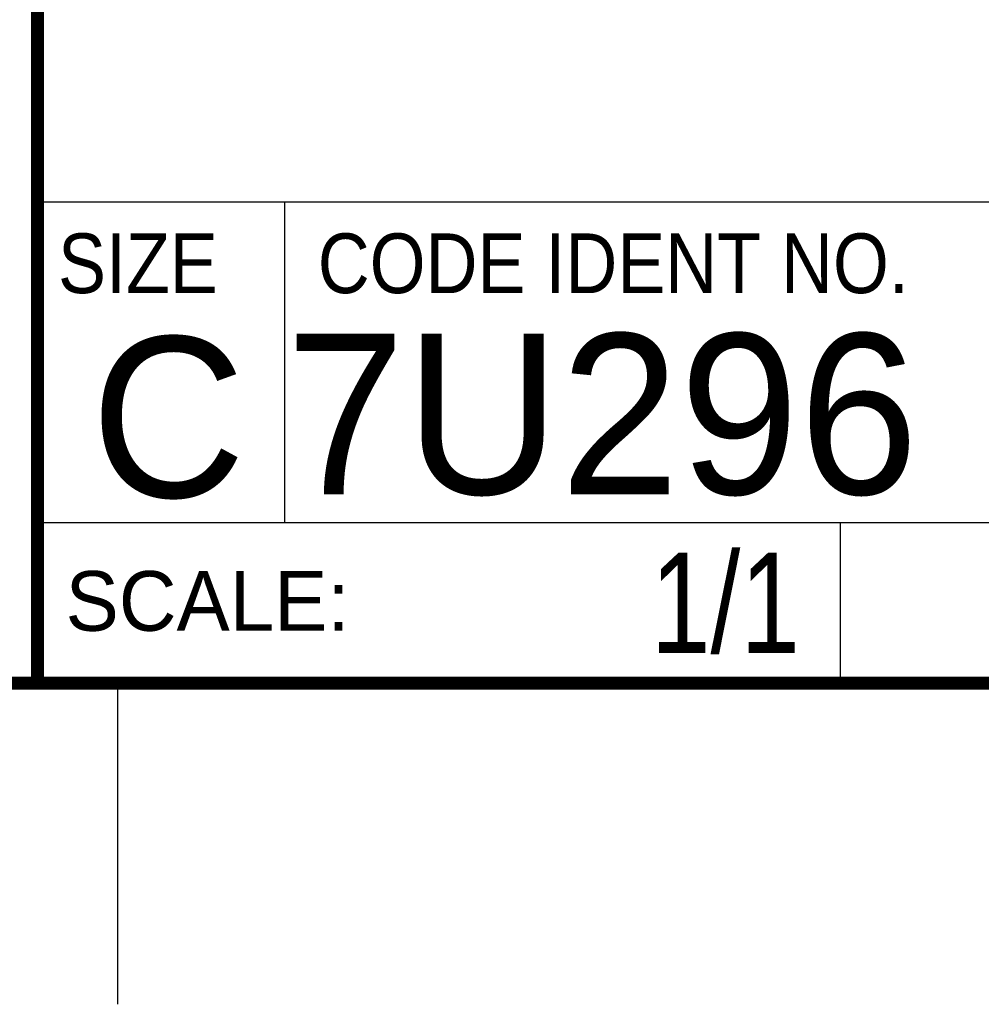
# Model space of a CAD drawing. Header units: inches. Extents: x 0 to 22, y 0 to 17.
# Tile 11 of 17: x 16.3 to 17.8, y 0 to 1.5. Entities that reach past the tile are written whole.
import ezdxf

# ---------------------------------------------------------------- set-up
doc = ezdxf.new("R2010")
doc.units = ezdxf.units.IN
doc.header["$LTSCALE"] = 1.21
doc.header["$MEASUREMENT"] = 0
doc.layers.get('0').update_dxf_attribs({"linetype": 'CONTINUOUS'})
doc.layers.add('DETAIL', color=7, linetype='CONTINUOUS')
doc.styles.get("Standard").update_dxf_attribs({"font": 'txt', "width": 0.8})
doc.styles.add('TEXTSTYLE_2', font='txt')
doc.styles.add('TEXTSTYLE_3', font='txt', dxfattribs={"width": 0.9})

msp = doc.modelspace()

# ---------------------------------------------------------------- linework, layer by layer
at = {"color": 2, "linetype": 'CONTINUOUS'}
for p, q in [((16.3737, 2.9596), (16.3737, 1.2496)), ((16.3737, 1.2496), (21.5037, 1.2496)), ((16.76, 0.75), (16.76, 1.25)), ((16.3748, 0.7501), (17.6248, 0.7501)), ((16.3748, 0.7501), (16.3748, 0.5001)), ((16.375, 0.75), (21.5, 0.75)), ((17.6248, 0.7501), (17.6248, 0.5001)), ((16.3748, 0.5001), (17.6248, 0.5001)), ((16.5, 0), (16.5, 0.5))]:
    msp.add_line(p, q, dxfattribs=at)
at = {"color": 7, "linetype": 'CONTINUOUS', "const_width": 0.02}
for points in [[(16.375, 2.96), (16.375, 0.5)], [(0.5, 0.5), (21.5, 0.5)]]:
    msp.add_lwpolyline(points, dxfattribs=at)

# ---------------------------------------------------------------- texts
at = {"color": 2, "linetype": 'CONTINUOUS', "char_height": 0.093, "attachment_point": 1, "line_spacing_factor": 0.9}
for s, insert, width, style in [('SIZE', (16.407, 1.2002), 0.3348, 'TEXTSTYLE_3'), ('CODE IDENT NO.', (16.8114, 1.2002), 1.1718, 'TEXTSTYLE_3'), ('SCALE:', (16.4187, 0.6745), 0.558, 'TEXTSTYLE_2')]:
    msp.add_mtext(s, dxfattribs=dict(at, insert=insert, width=width, style=style))
at = {"color": 7, "linetype": 'CONTINUOUS', "char_height": 0.25, "line_spacing_factor": 0.9, "style": 'TEXTSTYLE_2'}
for s, insert, width, attachment_point in [('C', (16.5785, 1.0393), 0.25, 2), ('7U296', (16.7614, 1.0441), 1.25, 1)]:
    msp.add_mtext(s, dxfattribs=dict(at, insert=insert, width=width, attachment_point=attachment_point))
at = {"layer": 'DETAIL', "color": 7, "linetype": 'CONTINUOUS', "insert": (17.5623, 0.7032), "char_height": 0.15625, "width": 0.375, "attachment_point": 3, "line_spacing_factor": 0.9}
msp.add_mtext('1/1', dxfattribs=at)

doc.saveas('drawing.dxf')
